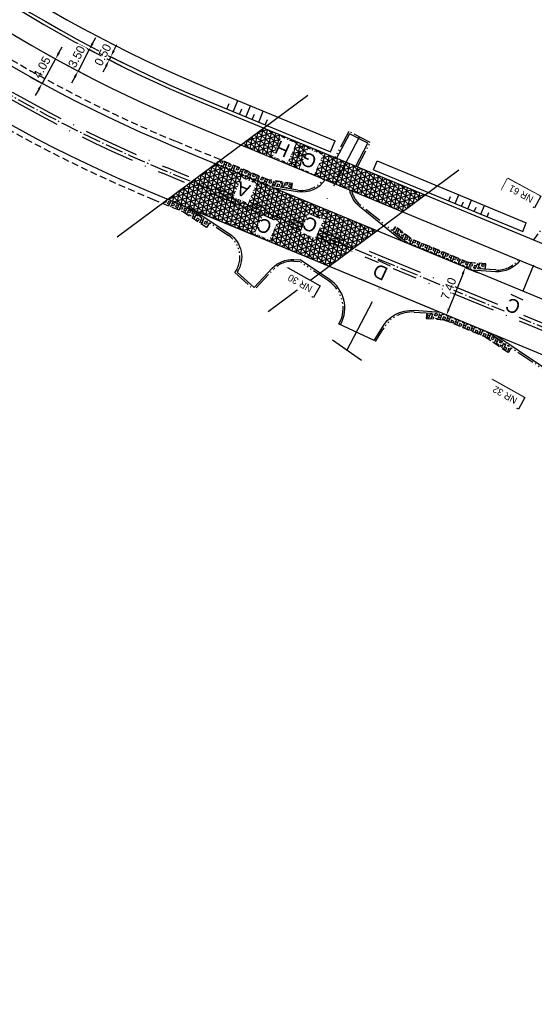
# Model space of a CAD drawing. Header units: metres. Extents: x 121793 to 127505, y 451003 to 453667.
# Tile 10 of 40: x 123044 to 123119, y 452156 to 452298. Entities that reach past the tile are written whole.
import ezdxf

# ---------------------------------------------------------------- set-up
doc = ezdxf.new("R2010")
doc.units = ezdxf.units.M
doc.header["$LTSCALE"] = 4
for name, pattern in [('DASHED2', [0.375, 0.25, -0.125]), ('ONTWERPAS', [3, 2, -0.5, 0, -0.5]), ('ontwerpbestand sloot WK$0$STREEP-PUNT', [0.89, 0.65, -0.1, 0.04, -0.1]), ('STIPPELFIJN', [0.375, 0.25, -0.125]), ('STREEP-4X-PUNT', [1.31, 0.65, -0.1, 0.04, -0.1, 0.04, -0.1, 0.04, -0.1, 0.04, -0.1])]:
    doc.linetypes.add(name, pattern=pattern)
for name, color, linetype in [('A-NW-SCHEIDING-LIJN', 2, 'DASHED2'), ('WEG-AS-ONTWERP', 2, 'ONTWERPAS'), ('WEG-AS-ONTWERP RIJBAAN HART', 3, 'ontwerpbestand sloot WK$0$STREEP-PUNT'), ('WEG-NW-ARCERING18', 1, 'Continuous'), ('WEG-NW-AS-ONTWERP INRITTEN', 2, 'ONTWERPAS'), ('WEG-NW-BAND-10_20', 7, 'STREEP-4X-PUNT'), ('WEG-NW-BERM', 3, 'Continuous'), ('WEG-NW-BERMVERHARDING', 1, 'Continuous'), ('WEG-NW-VERHARDEBERM', 42, 'STIPPELFIJN'), ('WEG-NW-VERHARDING', 42, 'Continuous'), ('WEG-NW-VERHARDINGSTYPE', 2, 'Continuous'), ('WEG-XX-BEMATING25', 7, 'Continuous'), ('WEG-XX-HUISNUMMER INRIT', 7, 'Continuous'), ('WEG-XX-HULPLIJNEN', 40, 'Continuous')]:
    doc.layers.add(name, color=color, linetype=linetype)
doc.styles.add('ontwerpbestand sloot WK$0$50MM-500', font='provutr.shx', dxfattribs={"height": 2.5})
doc.styles.add('ontwerpbestand sloot WK$0$DIMENSIE', font='provutr.shx')
doc.dimstyles.new('ontwerpbestand sloot WK$0$WVV500', dxfattribs={"dimtxt": 1.25, "dimasz": 1, "dimexe": 0, "dimexo": 2, "dimgap": 0.5, "dimtad": 1, "dimzin": 0, "dimdsep": 46, "dimtxsty": 'ontwerpbestand sloot WK$0$DIMENSIE', "dimcen": 0, "dimdle": 1.25, "dimclrd": 256, "dimclre": 256, "dimclrt": 256, "dimaunit": 2, "dimadec": 0, "dimazin": 0, "dimtfac": 1, "dimtdec": 3, "dimtix": 1, "dimtmove": 2, "dimatfit": 3, "dimfxl": 0, "dimtolj": 1, "dimtzin": 0, "dimarcsym": 0})

# ---------------------------------------------------------------- blocks, each defined once
blk = doc.blocks.new('*D35')
at = {"layer": 'WEG-XX-BEMATING25', "linetype": 'Continuous', "lineweight": -2, "transparency": 16777216}
for p, q in [((123057.81, 452293.61), (123058.26, 452294.5)), ((123057.35, 452292.72), (123057.13, 452292.27)), ((123058.91, 452291.37), (123057.13, 452292.27)), ((123059.14, 452291.81), (123057.35, 452292.72)), ((123056.68, 452291.38), (123056.22, 452290.49))]:
    blk.add_line(p, q, dxfattribs=at)
at = {"layer": 'WEG-XX-BEMATING25', "linetype": 'Continuous', "transparency": 16777216}
for points in [[(123057.66, 452293.69), (123057.95, 452293.54), (123057.35, 452292.72)], [(123056.53, 452291.46), (123056.82, 452291.3), (123057.13, 452292.27)]]:
    blk.add_solid(points, dxfattribs=at)
at = {"layer": 'WEG-XX-BEMATING25', "linetype": 'Continuous', "transparency": 16777216, "insert": (123056.22, 452293.01), "char_height": 1.25, "attachment_point": 5, "rotation": 63.1408, "style": 'ontwerpbestand sloot WK$0$DIMENSIE', "bg_fill": 3, "box_fill_scale": 1.1, "bg_fill_color": 256, "bg_fill_true_color": 13158600, "bg_fill_transparency": 0}
blk.add_mtext('\\A1;0.50', dxfattribs=at)
at = {"layer": 'Defpoints', "color": 0, "linetype": 'Continuous', "transparency": 16777216}
for p in [(123057.13, 452292.27), (123057.13, 452292.27), (123057.35, 452292.72)]:
    blk.add_point(p, dxfattribs=at)
blk = doc.blocks.new('*D36')
at = {"layer": 'WEG-XX-BEMATING25', "linetype": 'Continuous', "lineweight": -2, "transparency": 16777216}
for p, q in [((123054.72, 452294.64), (123055.19, 452295.53)), ((123054.25, 452293.76), (123052.62, 452290.66)), ((123056.02, 452292.83), (123054.25, 452293.76)), ((123054.39, 452289.73), (123052.62, 452290.66)), ((123052.15, 452289.78), (123051.69, 452288.89))]:
    blk.add_line(p, q, dxfattribs=at)
at = {"layer": 'WEG-XX-BEMATING25', "linetype": 'Continuous', "transparency": 16777216}
for points in [[(123054.57, 452294.72), (123054.87, 452294.57), (123054.25, 452293.76)], [(123052, 452289.86), (123052.3, 452289.7), (123052.62, 452290.66)]]:
    blk.add_solid(points, dxfattribs=at)
at = {"layer": 'WEG-XX-BEMATING25', "linetype": 'Continuous', "transparency": 16777216, "insert": (123052.43, 452292.74), "char_height": 1.25, "attachment_point": 5, "rotation": 62.1771, "style": 'ontwerpbestand sloot WK$0$DIMENSIE', "bg_fill": 3, "box_fill_scale": 1.1, "bg_fill_color": 256, "bg_fill_true_color": 13158600, "bg_fill_transparency": 0}
blk.add_mtext('\\A1;3.50', dxfattribs=at)
at = {"layer": 'Defpoints', "color": 0, "linetype": 'Continuous', "transparency": 16777216}
for p in [(123054.25, 452293.76), (123052.62, 452290.66), (123052.62, 452290.66)]:
    blk.add_point(p, dxfattribs=at)
blk = doc.blocks.new('*D37')
at = {"layer": 'WEG-XX-BEMATING25', "linetype": 'Continuous', "lineweight": -2, "transparency": 16777216}
for p, q in [((123049.85, 452293.29), (123050.33, 452294.17)), ((123049.37, 452292.42), (123047.41, 452288.87)), ((123047.62, 452293.39), (123049.37, 452292.42)), ((123045.66, 452289.84), (123047.41, 452288.87)), ((123046.93, 452288), (123046.44, 452287.12))]:
    blk.add_line(p, q, dxfattribs=at)
at = {"layer": 'WEG-XX-BEMATING25', "linetype": 'Continuous', "transparency": 16777216}
for points in [[(123049.7, 452293.37), (123050, 452293.21), (123049.37, 452292.42)], [(123046.78, 452288.08), (123047.07, 452287.92), (123047.41, 452288.87)]]:
    blk.add_solid(points, dxfattribs=at)
at = {"layer": 'WEG-XX-BEMATING25', "linetype": 'Continuous', "transparency": 16777216, "insert": (123047.39, 452291.2), "char_height": 1.25, "attachment_point": 5, "rotation": 61.0968, "style": 'ontwerpbestand sloot WK$0$DIMENSIE', "bg_fill": 3, "box_fill_scale": 1.1, "bg_fill_color": 256, "bg_fill_true_color": 13158600, "bg_fill_transparency": 0}
blk.add_mtext('\\A1;4.05', dxfattribs=at)
at = {"layer": 'Defpoints', "color": 0, "linetype": 'Continuous', "transparency": 16777216}
for p in [(123049.37, 452292.42), (123047.41, 452288.87), (123047.41, 452288.87)]:
    blk.add_point(p, dxfattribs=at)
blk = doc.blocks.new('*D106')
at = {"layer": 'Defpoints', "color": 0, "linetype": 'Continuous', "transparency": 16777216}
for p in [(123112.47, 452260.72), (123105.95, 452255.34), (123109.74, 452253.84)]:
    blk.add_point(p, dxfattribs=at)
at = {"layer": 'WEG-XX-BEMATING25', "linetype": 'Continuous', "lineweight": -2, "transparency": 16777216}
for p, q in [((123110.61, 452261.45), (123108.68, 452262.22)), ((123108.31, 452261.29), (123106.32, 452256.27)), ((123107.89, 452254.57), (123105.95, 452255.34))]:
    blk.add_line(p, q, dxfattribs=at)
at = {"layer": 'WEG-XX-BEMATING25', "linetype": 'Continuous', "transparency": 16777216}
for points in [[(123108.15, 452261.35), (123108.46, 452261.23), (123108.68, 452262.22)], [(123106.16, 452256.33), (123106.47, 452256.21), (123105.95, 452255.34)]]:
    blk.add_solid(points, dxfattribs=at)
at = {"layer": 'WEG-XX-BEMATING25', "linetype": 'Continuous', "transparency": 16777216, "insert": (123106.27, 452259.19), "char_height": 1.25, "attachment_point": 5, "rotation": 68.3801, "style": 'ontwerpbestand sloot WK$0$DIMENSIE', "bg_fill": 3, "box_fill_scale": 1.1, "bg_fill_color": 256, "bg_fill_true_color": 13158600, "bg_fill_transparency": 0}
blk.add_mtext('\\A1;7.40', dxfattribs=at)

msp = doc.modelspace()

# ---------------------------------------------------------------- hatches: boundary and pattern name
at = {"layer": 'WEG-NW-ARCERING18'}
h = msp.add_hatch(dxfattribs=at)
h.set_pattern_fill('NET3', color=256, scale=0.2, angle=-102.32055, style=0)
h.set_pattern_definition([(257.6794, (123076.183, 452270.3246), (0.620375, -0.135497), []), (317.6794, (123076.183, 452270.3246), (0.427531, 0.469512), []), (17.6794, (123076.183, 452270.3246), (-0.192844, 0.605009), [])])
h.paths.add_polyline_path([(123091.423, 452277.478), (123088.543, 452278.669), (123085.259, 452280.027), (123083.922, 452276.793), (123089.791, 452274.366)])
h.paths.add_polyline_path([(123091.423, 452277.478), (123089.791, 452274.366), (123099.563, 452270.325), (123102.839, 452272.757)])
h.paths.add_polyline_path([(123079.459, 452282.426), (123076.183, 452279.993), (123083.922, 452276.793), (123085.259, 452280.027)])
h = msp.add_hatch(dxfattribs=at)
h.set_pattern_fill('NET3', color=256, scale=0.2, angle=-102.32055, style=0)
h.set_pattern_definition([(257.6794, (123069.50344, 452265.36026), (0.620375, -0.135497), []), (317.6794, (123069.50344, 452265.36026), (0.427531, 0.469512), []), (17.6794, (123069.50344, 452265.36026), (-0.192844, 0.605009), [])])
h.paths.add_polyline_path([(123072.498, 452277.257), (123065.573, 452272.114), (123088.947, 452262.441), (123095.873, 452267.584)])
at = {"layer": 'WEG-NW-BERMVERHARDING'}
h = msp.add_hatch(dxfattribs=at)
h.set_pattern_fill('BOX', color=256, scale=0.05, angle=157.52029, style=0)
h.paths.add_polyline_path([(123083.651, 452274.373), (123080.205, 452274.933), (123073.247, 452277.813), (123072.498, 452277.257), (123079.985, 452274.159), (123083.522, 452273.584)])
h = msp.add_hatch(dxfattribs=at)
h.set_pattern_fill('BOX', color=256, scale=0.05, angle=157.52029, style=0)
h.set_pattern_definition([(247.52, (123064.8242, 452268.0242), (1.1735, -0.4856), []), (247.52, (123064.5308, 452268.1456), (1.1735, -0.4856), []), (157.52, (123064.8242, 452268.0242), (-0.4856, -1.1735), [-0.3175, 0.3175]), (157.52, (123064.7028, 452267.7308), (-0.4856, -1.1735), [-0.3175, 0.3175]), (157.52, (123064.5814, 452267.4375), (-0.4856, -1.1735), [0.3175, -0.3175]), (157.52, (123064.46, 452267.1441), (-0.4856, -1.1735), [0.3175, -0.3175]), (247.52, (123064.2374, 452268.267), (1.1735, -0.4856), [0.3175, -0.3175]), (247.52, (123063.9441, 452268.3884), (1.1735, -0.4856), [0.3175, -0.3175])])
h.paths.add_polyline_path([(123068.268, 452270.998), (123066.447, 452271.752), (123065.573, 452272.114), (123064.824, 452271.558), (123067.889, 452270.289), (123071.271, 452268.024), (123071.716, 452268.689)])
h = msp.add_hatch(dxfattribs=at)
h.set_pattern_fill('BOX', color=256, scale=0.05, angle=157.52029, style=0)
h.set_pattern_definition([(247.52, (123098.0882, 452261.9914), (1.1735, -0.48559), []), (247.52, (123097.7948, 452262.1128), (1.1735, -0.48559), []), (157.52, (123098.0882, 452261.9914), (-0.48559, -1.1735), [-0.3175, 0.3175]), (157.52, (123097.9668, 452261.698), (-0.48559, -1.1735), [-0.3175, 0.3175]), (157.52, (123097.8454, 452261.4047), (-0.48559, -1.1735), [0.3175, -0.3175]), (157.52, (123097.724, 452261.1113), (-0.48559, -1.1735), [0.3175, -0.3175]), (247.52, (123097.5014, 452262.2342), (1.1735, -0.48559), [0.3175, -0.3175]), (247.52, (123097.2081, 452262.3556), (1.1735, -0.48559), [0.3175, -0.3175])])
h.paths.add_polyline_path([(123100.781, 452266.419), (123098.591, 452268.191), (123098.088, 452267.569), (123100.368, 452265.724), (123108.937, 452262.178), (123111.588, 452261.991), (123111.644, 452262.789), (123109.123, 452262.967)])
h = msp.add_hatch(dxfattribs=at)
h.set_pattern_fill('BOX', color=256, scale=0.05, angle=157.52029, style=0)
h.set_pattern_definition([(247.52, (123103.0446, 452249.9537), (1.1735, -0.48559), []), (247.52, (123102.7512, 452250.0751), (1.1735, -0.48559), []), (157.52, (123103.0446, 452249.9537), (-0.48559, -1.1735), [-0.3175, 0.3175]), (157.52, (123102.9232, 452249.6603), (-0.48559, -1.1735), [-0.3175, 0.3175]), (157.52, (123102.8018, 452249.367), (-0.48559, -1.1735), [0.3175, -0.3175]), (157.52, (123102.6804, 452249.0736), (-0.48559, -1.1735), [0.3175, -0.3175]), (247.52, (123102.4578, 452250.1965), (1.1735, -0.48559), [0.3175, -0.3175]), (247.52, (123102.1644, 452250.3179), (1.1735, -0.48559), [0.3175, -0.3175])])
h.paths.add_polyline_path([(123105.754, 452255.487), (123103.101, 452255.674), (123103.045, 452254.876), (123105.568, 452254.698), (123111.551, 452252.222), (123114.941, 452249.954), (123115.386, 452250.619), (123111.93, 452252.931)])

# ---------------------------------------------------------------- linework, layer by layer
at = {"layer": 'A-NW-SCHEIDING-LIJN', "flags": 128}
msp.add_lwpolyline([(123083.922, 452276.793), (123085.259, 452280.027)], dxfattribs=at)
at = {"layer": 'WEG-NW-AS-ONTWERP INRITTEN'}
for points in [[(123093.329, 452281.114), (123087.954, 452270.861)], [(123118.583, 452262.563), (123117.036, 452258.821)], [(123091.555, 452250.255), (123096.299, 452259.306)]]:
    msp.add_lwpolyline(points, dxfattribs=at)
at = {"layer": 'WEG-NW-BAND-10_20'}
for points in [[(123093.066, 452276.799), (123094.909, 452280.314), (123091.809, 452281.94), (123089.818, 452278.142, -0.3228228)], [(123088.144, 452275.046, -0.2930992), (123084.43, 452273.436), (123079.985, 452274.159)], [(123100.368, 452265.724), (123093.541, 452271.248, -0.1698064), (123092.238, 452273.354)], [(123068.268, 452270.998), (123074.405, 452266.888, -0.4277709), (123075.334, 452261.544), (123077.936, 452259.154)], [(123078.429, 452259.309), (123080.92, 452261.978, -0.2207089), (123083.853, 452263.144), (123084.78, 452263.093)], [(123090.406, 452254.068), (123090.449, 452254.151, 0.3832412), (123088.884, 452260.305), (123084.655, 452263.134)], [(123116.359, 452263.379, -0.2549626), (123113.094, 452261.885), (123108.937, 452262.178)], [(123095.667, 452251.536), (123096.752, 452253.269, -0.298048), (123101.294, 452255.802), (123105.754, 452255.487)], [(123111.93, 452252.931), (123119.566, 452247.821, -0.3575108), (123120.946, 452243.271), (123120.416, 452241.991), (123124.04, 452240.288), (123124.864, 452242.279, -0.3228228), (123128.594, 452244.585), (123132.821, 452244.287)]]:
    msp.add_lwpolyline(points, format="xyb", dxfattribs=at)
msp.add_lwpolyline([(123122.671, 452264.556), (123125.627, 452268.611), (123122.438, 452271.224), (123118.542, 452266.264)], dxfattribs=at)
at = {"layer": 'WEG-NW-BERM'}
for p, q in [((123071.392, 452288.196), (123089.834, 452280.57)), ((123070.723, 452286.579), (123089.165, 452278.953)), ((123075.08, 452284.778), (123075.748, 452286.395)), ((123074.155, 452285.16), (123074.49, 452285.969)), ((123076.004, 452284.396), (123076.338, 452285.204)), ((123076.928, 452284.013), (123077.596, 452285.631)), ((123077.852, 452283.631), (123078.186, 452284.44)), ((123078.776, 452283.249), (123079.445, 452284.866)), ((123079.7, 452282.867), (123080.034, 452283.676)), ((123089.165, 452278.953), (123089.834, 452280.57)), ((123095.383, 452276.382), (123095.911, 452277.657)), ((123095.383, 452276.382), (123116.992, 452267.446)), ((123095.911, 452277.657), (123117.52, 452268.721)), ((123106.294, 452271.869), (123106.558, 452272.507)), ((123107.219, 452271.487), (123107.746, 452272.763)), ((123108.143, 452271.105), (123108.406, 452271.743)), ((123109.067, 452270.723), (123109.594, 452271.998)), ((123109.991, 452270.341), (123110.255, 452270.978)), ((123110.915, 452269.959), (123111.442, 452271.234)), ((123111.839, 452269.577), (123112.103, 452270.214)), ((123116.992, 452267.446), (123117.52, 452268.721))]:
    msp.add_line(p, q, dxfattribs=at)
for radius in [190.2, 191.95]:
    msp.add_arc((123144.076, 452463.961), radius, 223.2778, 247.53332, dxfattribs=at)
at = {"layer": 'WEG-NW-VERHARDEBERM'}
msp.add_lwpolyline([(123039.732, 452283.746), (123039.545, 452282.969), (123042.394, 452282.281, 0.0285552), (123063.415, 452272.141), (123067.889, 452270.289), (123071.271, 452268.024), (123071.716, 452268.689)], format="xyb", dxfattribs=at)
for points in [[(123111.588, 452261.991), (123111.644, 452262.789), (123109.123, 452262.967), (123100.781, 452266.419), (123098.591, 452268.191), (123098.088, 452267.569)], [(123103.101, 452255.674), (123103.045, 452254.876), (123105.568, 452254.698), (123111.551, 452252.222), (123114.941, 452249.954), (123115.386, 452250.619)]]:
    msp.add_lwpolyline(points, dxfattribs=at)
at = {"layer": 'WEG-NW-VERHARDING'}
for p, q in [((123070.532, 452286.117), (123088.543, 452278.669)), ((123088.543, 452278.669), (123122.434, 452264.654))]:
    msp.add_line(p, q, dxfattribs=at)
for points in [[(123480.216, 451604.72), (123479.965, 451733.962, 0.045299), (123476.572, 451770.548, 0.1520632), (123431.074, 451856.271), (123387.611, 451899.432, -0.1084152), (123347.811, 451961.132), (123324.939, 452022.471, 0.073906), (123281.78, 452100.642), (123210.56, 452193.94, 0.1323783), (123136.843, 452250.631), (123066.55, 452279.718, -0.1071021), (122998.2, 452327.057), (122950.306, 452378.295)], [(123092.834, 452276.895), (123094.571, 452280.209), (123091.914, 452281.602), (123090.05, 452278.046, -0.3228228)], [(123088.38, 452274.949, -0.2965264), (123084.39, 452273.189), (123080.993, 452273.741)], [(123099.555, 452266.06), (123093.383, 452271.054, -0.1808953), (123091.96, 452273.468)], [(123069.444, 452270.512), (123074.544, 452267.096, -0.4112025), (123075.664, 452261.58), (123078.11, 452259.333), (123080.737, 452262.149, -0.2207671), (123083.867, 452263.394), (123084.794, 452263.342)], [(123090.632, 452253.962), (123090.671, 452254.035, 0.3832412), (123089.023, 452260.512), (123084.794, 452263.342)], [(123116.597, 452263.28, -0.2592159), (123113.076, 452261.636), (123109.643, 452261.878)], [(123095.475, 452251.701), (123096.535, 452253.394, -0.297519), (123101.312, 452256.052), (123105.024, 452255.789)], [(123113.108, 452252.444), (123119.705, 452248.029, -0.3575108), (123121.177, 452243.175), (123120.738, 452242.115), (123123.91, 452240.626), (123124.633, 452242.374, -0.3228228), (123128.611, 452244.835), (123132.044, 452244.592)]]:
    msp.add_lwpolyline(points, format="xyb", dxfattribs=at)
for points in [[(123066.447, 452271.752), (123088.623, 452262.576)], [(123082.48, 452265.118), (123104.656, 452255.941)]]:
    msp.add_lwpolyline(points, dxfattribs=at)
msp.add_arc((123144.076, 452463.961), 192.45, 223.2778, 247.53332, dxfattribs=at)
at = {"layer": 'WEG-XX-HUISNUMMER INRIT'}
for points in [[(123113.916, 452273.441), (123114.832, 452275.147), (123119.617, 452272.578), (123118.697, 452270.866), (123113.916, 452273.441)], [(123081.99, 452260.562), (123082.934, 452262.253), (123087.676, 452259.605), (123086.728, 452257.909), (123081.99, 452260.562)], [(123111.643, 452244.419), (123112.588, 452246.11), (123117.329, 452243.463), (123116.382, 452241.766), (123111.643, 452244.419)]]:
    msp.add_lwpolyline(points, dxfattribs=at)
at = {"layer": 'WEG-XX-HULPLIJNEN', "flags": 128}
for points in [[(123058.289, 452266.705), (123085.874, 452287.19)], [(123080.144, 452255.904), (123107.729, 452276.389)], [(123095.475, 452251.701), (123090.337, 452254.1)], [(123093.656, 452248.796), (123089.454, 452251.714)]]:
    msp.add_lwpolyline(points, dxfattribs=at)

# ---------------------------------------------------------------- next in the draw order: dimensions: what is measured, and where the dimension line sits
at = {"layer": 'WEG-XX-BEMATING25', "linetype": 'Continuous'}
dim = msp.add_aligned_dim(p1=(123057.353, 452292.718), p2=(123057.128, 452292.272), distance=0, dimstyle='ontwerpbestand sloot WK$0$WVV500', override={"dimtfill": 1}, dxfattribs=at)
dim.commit()
dim.dimension.update_dxf_attribs({"geometry": '*D35', "text_midpoint": (123056.222, 452293.011)})

# ---------------------------------------------------------------- next in the draw order: dimensions: what is measured, and where the dimension line sits
dim = msp.add_aligned_dim(p1=(123054.252, 452293.759), p2=(123052.618, 452290.664), distance=0, dimstyle='ontwerpbestand sloot WK$0$WVV500', override={"dimtfill": 1}, dxfattribs=at)
dim.commit()
dim.dimension.update_dxf_attribs({"geometry": '*D36', "text_midpoint": (123052.425, 452292.744)})

# ---------------------------------------------------------------- next in the draw order: dimensions: what is measured, and where the dimension line sits
dim = msp.add_aligned_dim(p1=(123049.367, 452292.419), p2=(123047.41, 452288.873), distance=0, dimstyle='ontwerpbestand sloot WK$0$WVV500', override={"dimtfill": 1}, dxfattribs=at)
dim.commit()
dim.dimension.update_dxf_attribs({"geometry": '*D37', "text_midpoint": (123047.389, 452291.198)})

# ---------------------------------------------------------------- next in the draw order: linework, layer by layer
at = {"layer": 'WEG-AS-ONTWERP'}
for points in [[(123476.016, 451604.715), (123475.765, 451733.953), (123475.765, 451733.913, 0.0408338), (123473.043, 451766.411, 0.1581289), (123427.847, 451853.557), (123384.73, 451896.374, -0.1083939), (123343.886, 451959.636), (123321.029, 452020.934, 0.073906), (123278.397, 452098.152), (123207.303, 452191.285, 0.1323783), (123135.113, 452246.801), (123064.844, 452275.878, -0.1071021), (122995.206, 452324.109), (122947.423, 452375.229)], [(123477.016, 451604.717), (123476.765, 451733.955, 0.0422355), (123473.855, 451767.558, 0.1557662), (123428.925, 451853.895), (123385.434, 451897.084, -0.1084152), (123344.774, 451960.117), (123321.914, 452021.423, 0.073906), (123279.282, 452098.641), (123207.935, 452192.106, 0.1323783), (123135.744, 452247.622), (123065.427, 452276.719, -0.1071021), (122995.788, 452324.951), (122948.11, 452375.959)]]:
    msp.add_lwpolyline(points, format="xyb", dxfattribs=at)
at = {"layer": 'WEG-AS-ONTWERP RIJBAAN HART', "flags": 128}
msp.add_lwpolyline([(122947.766, 452375.594), (122995.497, 452324.53, 0.1071021), (123065.136, 452276.299), (123135.429, 452247.212, -0.1323783), (123207.619, 452191.695), (123278.839, 452098.397, -0.073906), (123321.472, 452021.178), (123344.316, 451959.913, 0.1083715), (123385.082, 451896.729), (123428.199, 451853.912, -0.1566035), (123473.363, 451767.473, -0.0423404), (123476.265, 451733.954), (123476.516, 451604.716)], format="xyb", dxfattribs=at)
at = {"layer": 'WEG-NW-VERHARDING'}
msp.add_lwpolyline([(122945.044, 452372.701), (122949.565, 452368.179, -0.005589), (122952.654, 452364.947), (122992.794, 452322.003, 0.1071021), (123063.721, 452272.88), (123134.014, 452243.793, -0.1323783), (123204.678, 452189.45), (123275.898, 452096.152, -0.073906), (123318.005, 452019.886), (123340.85, 451958.621, 0.1082382), (123382.475, 451894.104), (123425.595, 451851.283, -0.1568373), (123469.754, 451766.668, -0.0418987), (123472.565, 451733.947), (123472.816, 451604.709)], format="xyb", dxfattribs=at)

# ---------------------------------------------------------------- next in the draw order: texts
at = {"layer": 'WEG-XX-HUISNUMMER INRIT', "insert": (123118.198, 452271.574), "char_height": 1, "width": 4.14827, "attachment_point": 1, "rotation": 151.76392, "style": 'ontwerpbestand sloot WK$0$50MM-500', "bg_fill": 2}
msp.add_mtext('NR 61', dxfattribs=at)

# ---------------------------------------------------------------- next in the draw order: linework, layer by layer
at = {"layer": 'WEG-NW-VERHARDING'}
msp.add_lwpolyline([(122914.965, 452411.629, -0.0924838), (122944.581, 452389.989), (122951.109, 452383.109), (122955.105, 452379.309), (122957.569, 452376.95), (122961.963, 452372.273), (122966.304, 452367.65), (122975.135, 452357.939), (122983.931, 452348.267), (122990.709, 452340.958), (122992.464, 452339.116), (122994.237, 452337.254), (122997.635, 452333.647), (123001.417, 452329.63, 0.1062316), (123069.195, 452282.883), (123142.407, 452252.607, -0.1289481), (123208.737, 452202.329), (123218.739, 452189.593, -0.0047515), (123241.977, 452159.416), (123288.406, 452097.922, -0.0728667), (123328.675, 452024.428), (123351.353, 451963.393, 0.1087069)], format="xyb", dxfattribs=at)

# ---------------------------------------------------------------- next in the draw order: texts
at = {"layer": 'WEG-NW-AS-ONTWERP INRITTEN', "char_height": 2, "width": 1.28013, "attachment_point": 1, "rotation": 155.09712, "style": 'ontwerpbestand sloot WK$0$50MM-500', "bg_fill": 3, "box_fill_scale": 1.25, "bg_fill_color": 256, "bg_fill_transparency": 0}
for s, insert in [('{\\LC}', (123080.049, 452266.913)), ('{\\LC}', (123086.677, 452267.135)), ('{\\LD}', (123096.824, 452260.266)), ('{\\LC}', (123116.045, 452255.352))]:
    msp.add_mtext(s, dxfattribs=dict(at, insert=insert))
at = {"layer": 'WEG-NW-VERHARDINGSTYPE', "char_height": 2, "width": 1.28013, "attachment_point": 1, "style": 'ontwerpbestand sloot WK$0$50MM-500', "bg_fill": 3, "box_fill_scale": 1.25, "bg_fill_color": 256, "bg_fill_transparency": 0}
for s, insert, rotation in [('H', (123082.683, 452278.089), 155.98748), ('G', (123086.557, 452276.415), 155.98748), ('A', (123076.975, 452272.227), 157.49896)]:
    msp.add_mtext(s, dxfattribs=dict(at, insert=insert, rotation=rotation))
at = {"layer": 'WEG-XX-HUISNUMMER INRIT', "char_height": 1, "width": 4.93806, "attachment_point": 1, "rotation": 150.82011, "style": 'ontwerpbestand sloot WK$0$50MM-500', "bg_fill": 2}
for s, insert in [('NR 30', (123086.183, 452258.606)), ('NR 32', (123115.837, 452242.463))]:
    msp.add_mtext(s, dxfattribs=dict(at, insert=insert))

# ---------------------------------------------------------------- next in the draw order: dimensions: what is measured, and where the dimension line sits
at = {"layer": 'WEG-XX-BEMATING25', "linetype": 'Continuous'}
dim = msp.add_aligned_dim(p1=(123112.471, 452260.716), p2=(123109.745, 452253.836), distance=-4.081, dimstyle='ontwerpbestand sloot WK$0$WVV500', override={"dimtfill": 1}, dxfattribs=at)
dim.commit()
dim.dimension.update_dxf_attribs({"geometry": '*D106', "text_midpoint": (123106.268, 452259.194)})

# ---------------------------------------------------------------- next in the draw order: linework, layer by layer
at = {"layer": 'WEG-NW-VERHARDEBERM'}
msp.add_lwpolyline([(123083.522, 452273.584), (123083.651, 452274.373), (123080.205, 452274.933), (123066.856, 452280.457, -0.0398518), (123039.144, 452294.604)], format="xyb", dxfattribs=at)

doc.saveas('drawing.dxf')
